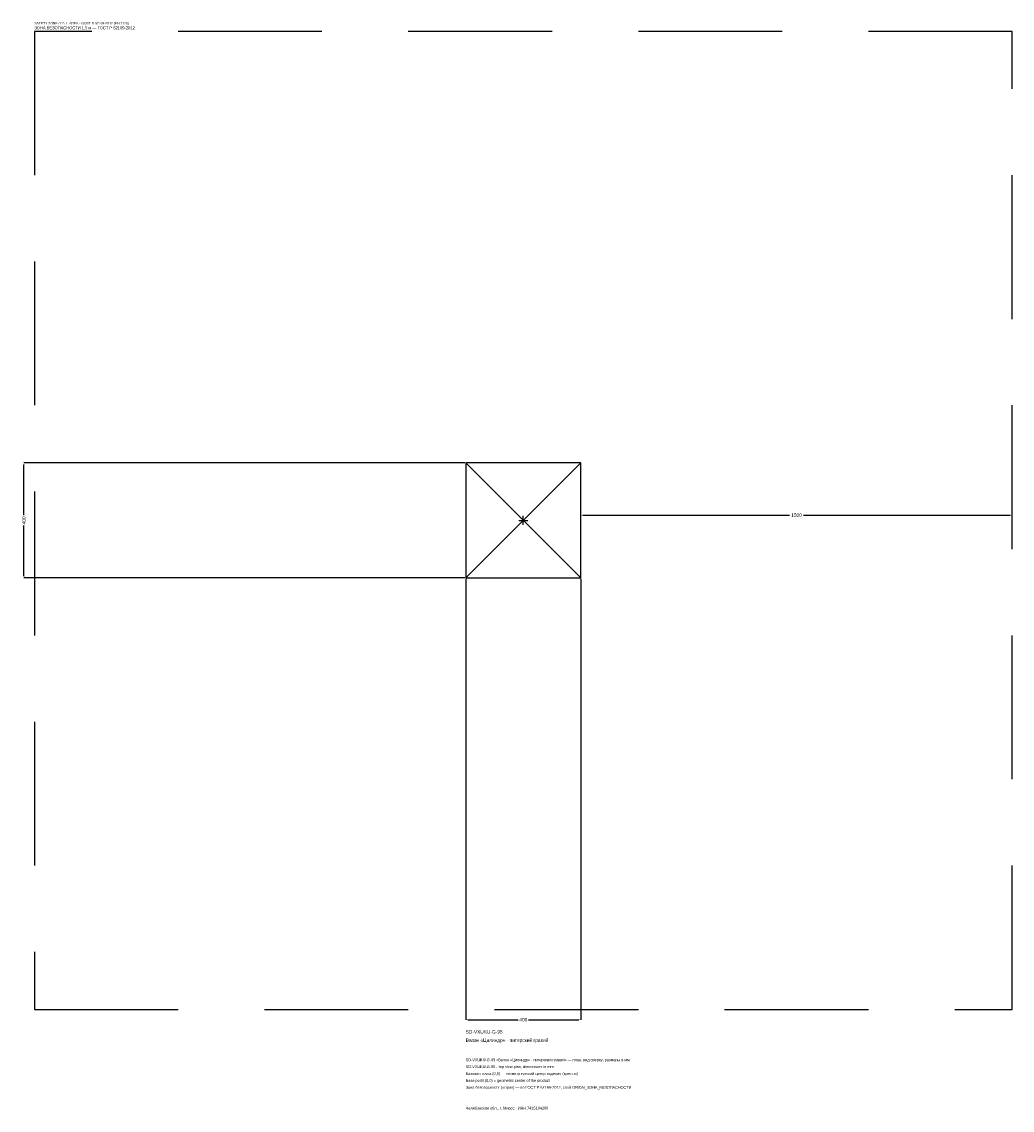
# Model space of a CAD drawing. Header units: metres. Extents: x -1744 to 1700, y -2050 to 1733.
import ezdxf

# ---------------------------------------------------------------- set-up
doc = ezdxf.new("R2010")
doc.units = ezdxf.units.M
doc.linetypes.add('DASHED', pattern=[800, 500, -300])
for name, color, linetype in [('ЗСК_ДАННЫЕ', 3, 'Continuous'), ('ЗСК_ЗОНА_БЕЗОПАСНОСТИ', 1, 'Continuous'), ('ЗСК_КОНТУР', 7, 'Continuous'), ('ЗСК_РАЗМЕРЫ', 8, 'Continuous')]:
    doc.layers.add(name, color=color, linetype=linetype)
doc.dimstyles.new('ORION', dxfattribs={"dimtxt": 12, "dimasz": 7.2, "dimexe": 1.25, "dimexo": 3.6, "dimtad": 1, "dimdec": 0, "dimcen": 2.5, "dimazin": 3, "dimtfac": 1, "dimtmove": 0, "dimatfit": 3})

# ---------------------------------------------------------------- blocks, each defined once
blk = doc.blocks.new('_CLOSEDFILLED')
at = {"color": 0, "linetype": 'BYBLOCK'}
blk.add_solid([(-1, 0.16), (0, 0), (-1, -0.16)], dxfattribs=at)
blk = doc.blocks.new('*D1')
for p, q in [((-200, -203.6), (-200, -1736)), ((200, -203.6), (200, -1736)), ((-192.8, -1736), (-18, -1736)), ((18, -1736), (192.8, -1736))]:
    blk.add_line(p, q)
at = {"layer": 'Defpoints'}
for p in [(-200, -200), (200, -200), (-200, -1736)]:
    blk.add_point(p, dxfattribs=at)
at = {"layer": 'ЗСК_РАЗМЕРЫ', "xscale": 7.199999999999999, "yscale": 7.199999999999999, "rotation": 180}
blk.add_blockref('_CLOSEDFILLED', (-200, -1736), dxfattribs=at)
at = {"layer": 'ЗСК_РАЗМЕРЫ', "xscale": 7.199999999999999, "yscale": 7.199999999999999}
blk.add_blockref('_CLOSEDFILLED', (200, -1736), dxfattribs=at)
at = {"layer": 'ЗСК_РАЗМЕРЫ', "insert": (0, -1736), "char_height": 12, "attachment_point": 5}
blk.add_mtext('400', dxfattribs=at)
blk = doc.blocks.new('*D2')
for p, q in [((-203.6, 200), (-1736, 200)), ((-1736, 18), (-1736, 192.8)), ((-1736, -192.8), (-1736, -18)), ((-203.6, -200), (-1736, -200))]:
    blk.add_line(p, q)
at = {"layer": 'Defpoints'}
for p in [(-200, 200), (-1736, -200), (-200, -200)]:
    blk.add_point(p, dxfattribs=at)
at = {"layer": 'ЗСК_РАЗМЕРЫ', "xscale": 7.199999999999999, "yscale": 7.199999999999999}
for p, rotation in [((-1736, 200), 90), ((-1736, -200), 270)]:
    blk.add_blockref('_CLOSEDFILLED', p, dxfattribs=dict(at, rotation=rotation))
at = {"layer": 'ЗСК_РАЗМЕРЫ', "insert": (-1736, 0), "char_height": 12, "attachment_point": 5, "rotation": 90}
blk.add_mtext('400', dxfattribs=at)
blk = doc.blocks.new('*D3')
for p, q in [((200, 3.6), (200, 18)), ((207.2, 18), (926, 18)), ((974, 18), (1692.8, 18)), ((1700, 3.6), (1700, 18))]:
    blk.add_line(p, q)
at = {"layer": 'Defpoints'}
for p in [(200, 18), (200, 0), (1700, 0)]:
    blk.add_point(p, dxfattribs=at)
at = {"layer": 'ЗСК_РАЗМЕРЫ', "xscale": 7.199999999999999, "yscale": 7.199999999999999, "rotation": 180}
blk.add_blockref('_CLOSEDFILLED', (200, 18), dxfattribs=at)
at = {"layer": 'ЗСК_РАЗМЕРЫ', "xscale": 7.199999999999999, "yscale": 7.199999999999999}
blk.add_blockref('_CLOSEDFILLED', (1700, 18), dxfattribs=at)
at = {"layer": 'ЗСК_РАЗМЕРЫ', "insert": (950, 18), "char_height": 12, "attachment_point": 5}
blk.add_mtext('1500', dxfattribs=at)
blk = doc.blocks.new('ОРИОН SD-VXUKU-G-95 Вазон Цилиндр · питерский гравий')
at = {"layer": 'ЗСК_ЗОНА_БЕЗОПАСНОСТИ', "linetype": 'DASHED'}
blk.add_lwpolyline([(-1700, -1700), (1700, -1700), (1700, 1700), (-1700, 1700)], close=True, dxfattribs=at)
at = {"layer": 'ЗСК_КОНТУР'}
for p, q in [((-200, -200), (200, 200)), ((-200, 200), (200, -200))]:
    blk.add_line(p, q, dxfattribs=at)
blk.add_lwpolyline([(-200, -200), (200, -200), (200, 200), (-200, 200)], close=True, dxfattribs=at)
at = {"layer": 'ЗСК_РАЗМЕРЫ'}
for p, q in [((-16, 0), (16, 0)), ((0, -16), (0, 16))]:
    blk.add_line(p, q, dxfattribs=at)
at = {"layer": 'ЗСК_ДАННЫЕ'}
for tag, p in [('АРТИКУЛ', (-200, -1784)), ('НАИМЕНОВАНИЕ', (-200, -1812.8))]:
    blk.add_attdef(tag, p, '', height=12, dxfattribs=at)
at = {"layer": 'ЗСК_ДАННЫЕ', "flags": 1}
for tag, p in [('ПРОИЗВОДИТЕЛЬ', (-200, -1841.6)), ('ТЕЛЕФОН', (-200, -1870.4)), ('САЙТ', (-200, -1928)), ('АДРЕС', (-200, -1956.8)), ('РЕКВИЗИТЫ', (-200, -1985.6)), ('ГАБАРИТЫ', (-200, -2014.4)), ('ЗОНА_БЕЗОПАСНОСТИ', (-200, -2043.2))]:
    blk.add_attdef(tag, p, '', height=12, dxfattribs=at)
at = {"layer": 'ЗСК_ЗОНА_БЕЗОПАСНОСТИ', "color": 1}
for s, height, p in [('SAFETY ZONE / FALL AREA - GOST R 52169-2012 (EN 1176)', 8.4, (-1700, 1724)), ('ЗОНА БЕЗОПАСНОСТИ 1,5 м — ГОСТ Р 52169-2012', 10.2, (-1700, 1707.2))]:
    blk.add_text(s, height=height, dxfattribs=at).set_placement(p)
at = {"layer": 'ЗСК_РАЗМЕРЫ'}
dim = blk.add_linear_dim(base=(-1736, -200), p1=(-200, -200), p2=(-200, 200), angle=90, dimstyle='ORION', dxfattribs=at)
dim.commit()
dim.dimension.update_dxf_attribs({"geometry": '*D2', "text_midpoint": (-1736, 0)})
for base, p1, p2, picture, middle in [((200, 18), (200, 0), (1700, 0), '*D3', (950, 18)), ((-200, -1736), (-200, -200), (200, -200), '*D1', (0, -1736))]:
    dim = blk.add_linear_dim(base=base, p1=p1, p2=p2, dimstyle='ORION', dxfattribs=at)
    dim.commit()
    dim.dimension.update_dxf_attribs({"geometry": picture, "text_midpoint": middle})

msp = doc.modelspace()

# ---------------------------------------------------------------- block references
msp.add_blockref('ОРИОН SD-VXUKU-G-95 Вазон Цилиндр · питерский гравий', (0, 0)).add_auto_attribs({'АРТИКУЛ': 'SD-VXUKU-G-95', 'НАИМЕНОВАНИЕ': 'Вазон «Цилиндр» · питерский гравий'})

# ---------------------------------------------------------------- texts
at = {"layer": 'ЗСК_ДАННЫЕ', "color": 3}
for s, p in [('SD-VXUKU-G-95 «Вазон «Цилиндр» · питерский гравий» — план, вид сверху, размеры в мм', (-200, -1880)), ('SD-VXUKU-G-95 - top view plan, dimensions in mm', (-200, -1904)), ('Челябинская обл., г. Миасс · ИНН 7415104200', (-200, -2048))]:
    msp.add_text(s, height=9.6, dxfattribs=at).set_placement(p)
at = {"layer": 'ЗСК_ДАННЫЕ', "color": 7}
for s, p in [('Базовая точка (0,0) — геометрический центр изделия (крестик)', (-200, -1928)), ('Base point (0,0) = geometric center of the product', (-200, -1952))]:
    msp.add_text(s, height=9.6, dxfattribs=at).set_placement(p)
at = {"layer": 'ЗСК_ДАННЫЕ', "color": 1}
msp.add_text('Зона безопасности (штрих) — по ГОСТ Р 52169-2012, слой ORION_ЗОНА_БЕЗОПАСНОСТИ', height=9.6, dxfattribs=at).set_placement((-200, -1976))

doc.saveas('drawing.dxf')
